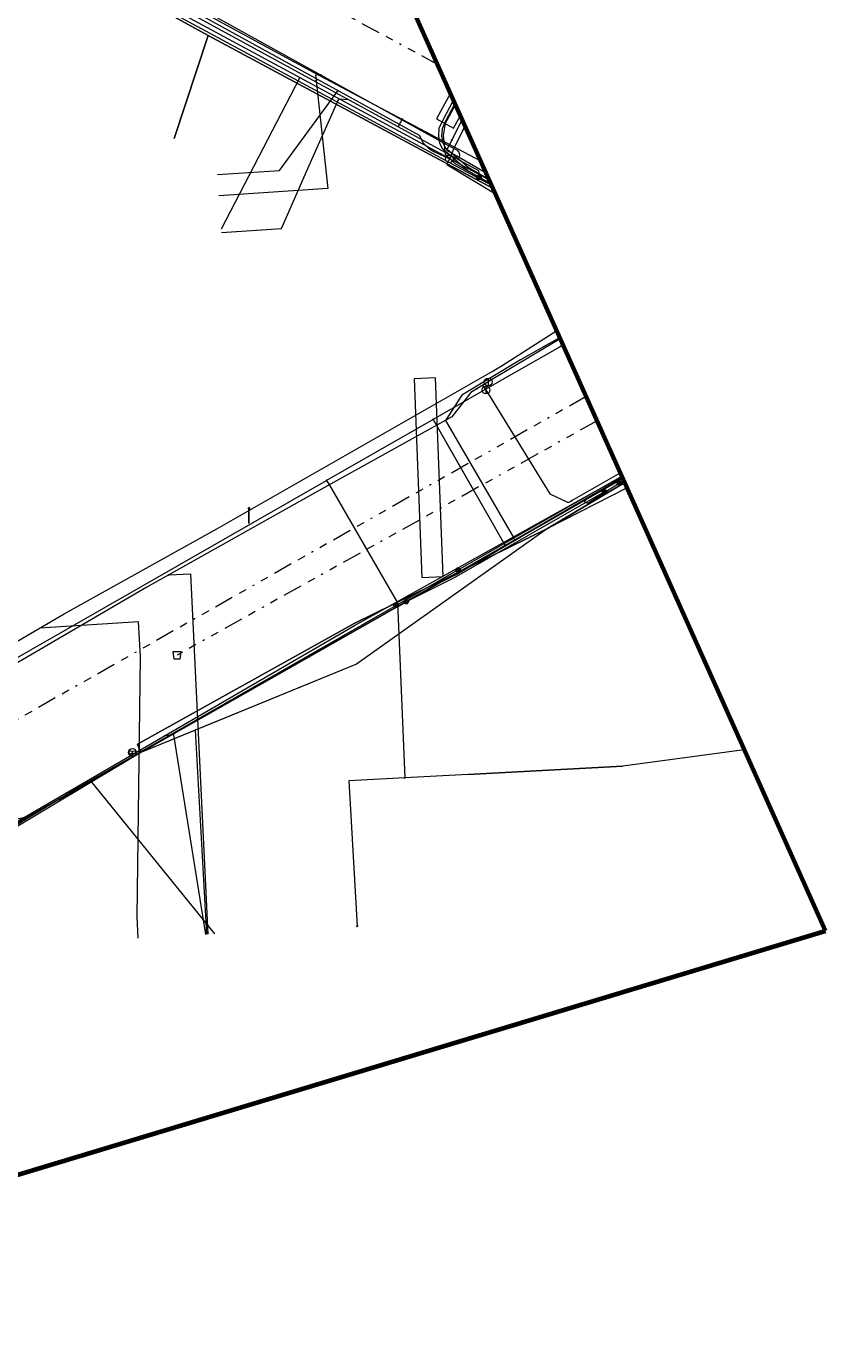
# Model space of a CAD drawing. Header units: metres. Extents: x 154975 to 155642, y 461260 to 461877.
# Tile 88 of 95: x 155601 to 155642, y 461385 to 461453. Entities that reach past the tile are written whole.
import ezdxf
from ezdxf.enums import TextEntityAlignment as Align
from ezdxf.lldxf.tags import DXFTag

# ---------------------------------------------------------------- set-up
doc = ezdxf.new("R2010")
doc.units = ezdxf.units.M
doc.linetypes.add('RI-OVERIG-SO', pattern=[17, 5, -2, 2, -2, 0, -2, 2, -2])
for name, color, linetype, lineweight, true_color in [('B-WE-KL-DATA-G', 3, 'KL-DATA-SO', 18, 0x00ff00), ('B-WE-KL-DATA_DUCT-G', 3, 'Continuous', 18, 0x00ff00), ('B-WE-KL-DATA_HULPSTUK-S', 3, 'Continuous', 18, 0x00ff00), ('B-WE-KL-DATA_KABELBED-G', 3, 'Continuous', 18, 0x00ff00), ('B-WE-KL-DATA_MANTELBUIS-G', 3, 'Continuous', 18, 0x00ff00), ('B-WE-KL-ET_LS-G', 1, 'KL-LS-SO', 18, 0xff0000), ('B-WE-KL-ET_LS-S', 1, 'Continuous', 18, 0xff0000), ('B-WE-KL-ET_LS_HULPSTUK-S', 1, 'Continuous', 18, 0xff0000), ('B-WE-KL-ET_LS_MANTELBUIS-G', 1, 'Continuous', 18, 0xff0000), ('B-WE-KL-GAS_LD-G', 30, 'KL-GAS_LD-SO', 18, 0xff7f00), ('B-WE-KL-GAS_LD_HULPSTUK-S', 30, 'Continuous', 18, 0xff7f00), ('B-WE-KL-GAS_LD_MANTELBUIS-G', 30, 'Continuous', 18, 0xff7f00), ('B-WE-KL-WATER-G', 5, 'KL-WATER-SO', 18, 0x0000ff), ('B-WE-KL-WATER_HULPSTUK-S', 5, 'Continuous', 18, 0x0000ff), ('B-WE-RI-VRIJVERVAL-G', 6, 'RI-OVERIG-SO', 18, 0xff00ff), ('B-WE-RI-VRIJVERVAL_HULPSTUK-S', 6, 'Continuous', 18, 0xff00ff)]:
    doc.layers.add(name, color=color, linetype=linetype, lineweight=lineweight, true_color=true_color)
doc.layers.add('B-WE-OG-INFO-G', color=7, linetype='Continuous', lineweight=18)
doc.layers.add('B-WE-OG-INFO_ORIENTATIEPOLYGOON-GV', color=7, linetype='Continuous', lineweight=70)
doc.styles.add('NLCS-ISO', font='NLCS-ISO.ttf')
tags = doc.linetypes.add('KL-DATA-SO', pattern='A,4,-1,[101,NLCS.SHX,S=0.5,R=0,X=0,Y=0],-1,4,-1,["D",Standard,S=1,R=0,X=-0.25,Y=-0.5],-1.5', length=12.5).pattern_tags.tags
tags[18] = DXFTag(74, 10)
tags = doc.linetypes.add('KL-GAS_LD-SO', pattern='A,4,-1,[69,NLCS.SHX,S=0.5,R=0,X=0,Y=0],-1,4,-1,["L",Standard,S=1,R=0,X=0.25,Y=-0.5],-2', length=13).pattern_tags.tags
tags[18] = DXFTag(74, 10)
tags = doc.linetypes.add('KL-LS-SO', pattern='A,4,-1,[103,NLCS.SHX,S=0.75,R=0,X=0,Y=0],-1,4,-1,["L",Standard,S=1,R=0,X=0,Y=-0.5],-2', length=13).pattern_tags.tags
tags[18] = DXFTag(74, 10)
doc.linetypes.add('KL-WATER-SO', pattern='A,7,-0.5,[168,NLCS.SHX,S=0.75,R=0,X=0.75,Y=0],-2', length=9.5)

# ---------------------------------------------------------------- blocks, each defined once
blk = doc.blocks.new('SKL-WTB_HULP_T STUK-SO')
at = {"color": 0, "linetype": 'ByBlock', "lineweight": 18}
blk.add_circle((0, 0), 1, dxfattribs=at)
at = {"color": 0, "linetype": 'ByBlock', "lineweight": -2, "style": 'NLCS-ISO'}
blk.add_text('T', height=1, dxfattribs=at).set_placement((0, 0), align=Align.MIDDLE_CENTER)
at = {"color": 0, "linetype": 'ByBlock', "lineweight": 18, "style": 'NLCS-ISO', "flags": 1}
for tag, p in [('TYPE', (1.5, 0)), ('OMSCHRIJVING', (1.5, -3)), ('LABEL', (1.5, -1.5))]:
    blk.add_attdef(tag, p, '', height=1, dxfattribs=at)
blk = doc.blocks.new('SKL-WTB_HULP_MOF-SO')
at = {"linetype": 'ByBlock', "lineweight": 18}
h = blk.add_hatch(color=0, dxfattribs=at)
h.dxf.hatch_style = 1
h.paths.add_polyline_path([(-0.5625, 0, 1), (0.5625, 0, 1)])
at = {"color": 0, "linetype": 'ByBlock', "lineweight": 18}
blk.add_circle((0, 0), 0.5625, dxfattribs=at)
at = {"color": 0, "linetype": 'ByBlock', "lineweight": 18, "style": 'NLCS-ISO', "flags": 1}
for tag, p in [('TYPE', (1.5, 0)), ('OMSCHRIJVING', (1.5, -3)), ('LABEL', (1.5, -1.5))]:
    blk.add_attdef(tag, p, '', height=1, dxfattribs=at)
blk = doc.blocks.new('SKL-WTB_HULP_OVERLENGTE-SO')
at = {"color": 0, "linetype": 'ByBlock', "lineweight": 18}
for centre, radius in [((0, 0), 1), ((-0.42, 0), 0.417), ((0.42, 0), 0.417)]:
    blk.add_circle(centre, radius, dxfattribs=at)
at = {"color": 0, "linetype": 'ByBlock', "lineweight": 18, "style": 'NLCS-ISO', "flags": 1}
for tag, p in [('TYPE', (1.5, 0)), ('OMSCHRIJVING', (1.5, -3)), ('LABEL', (1.5, -1.5))]:
    blk.add_attdef(tag, p, '', height=1, dxfattribs=at)
blk = doc.blocks.new('SKL-WTB_HULP_AFSLUITER-SO')
at = {"color": 0, "linetype": 'ByBlock', "lineweight": 18}
blk.add_lwpolyline([(0, 0.8), (0, -0.8)], dxfattribs=at)
blk.add_circle((0, 0), 1, dxfattribs=at)
at = {"color": 0, "linetype": 'ByBlock', "lineweight": 18, "style": 'NLCS-ISO', "flags": 1}
for tag, p in [('TYPE', (1.5, 0)), ('OMSCHRIJVING', (1.5, -3)), ('LABEL', (1.5, -1.5))]:
    blk.add_attdef(tag, p, '', height=1, dxfattribs=at)
blk = doc.blocks.new('SKL-WTB_HULP_OVERIG-SO')
at = {"color": 0, "linetype": 'ByBlock', "lineweight": 18}
for points in [[(-0.14, 0.14), (0.14, -0.14)], [(0.14, 0.14), (-0.14, -0.14)]]:
    blk.add_lwpolyline(points, dxfattribs=at)
at = {"color": 0, "linetype": 'ByBlock', "lineweight": 18, "style": 'NLCS-ISO', "flags": 1}
for tag, p in [('TYPE', (1.5, 0)), ('OMSCHRIJVING', (1.5, -3)), ('LABEL', (1.5, -1.5))]:
    blk.add_attdef(tag, p, '', height=1, dxfattribs=at)
blk = doc.blocks.new('SRI-HULP_AFVOER_OPVANG-SO')
at = {"color": 0, "linetype": 'ByBlock', "lineweight": 18}
blk.add_lwpolyline([(-0.75, -1), (-1, 1), (1, 1), (0.75, -1)], close=True, dxfattribs=at)
at = {"color": 0, "linetype": 'ByBlock', "lineweight": 18, "style": 'NLCS-ISO', "flags": 1}
for tag, p in [('TYPE', (1.5, 0)), ('OMSCHRIJVING', (1.5, -3)), ('LABEL', (1.5, -1.5))]:
    blk.add_attdef(tag, p, '', height=1, dxfattribs=at)
blk = doc.blocks.new('SKL-ET_LS_MAST-SO')
for p, q in [((-0.05, 2.07), (0.05, 2.07)), ((-0.05, -2), (0.05, -2))]:
    blk.add_line(p, q)
for points in [[(-0.18, 1.76), (-0.22, 1.76), (-0.22, 1.84), (-0.18, 1.84), (-0.18, 1.79)], [(-0.18, 1.49), (-0.22, 1.49), (-0.22, 1.57), (-0.18, 1.57), (-0.18, 1.52)], [(-0.18, 1.79), (-0.05, 1.79)], [(-0.18, 1.76), (-0.05, 1.76)], [(-0.18, 1.52), (-0.05, 1.52)], [(-0.18, 1.49), (-0.05, 1.49)], [(-0.05, -2), (-0.05, 2.07)], [(0.05, -2), (0.05, 2.07)], [(0.18, 1.92), (0.05, 1.92)], [(0.18, 1.89), (0.05, 1.89)], [(0.18, 1.66), (0.05, 1.66)], [(0.18, 1.63), (0.05, 1.63)], [(0.18, 1.39), (0.05, 1.39)], [(0.18, 1.36), (0.05, 1.36)], [(0.18, 1.89), (0.22, 1.89), (0.22, 1.97), (0.18, 1.97), (0.18, 1.92)], [(0.18, 1.63), (0.22, 1.63), (0.22, 1.71), (0.18, 1.71), (0.18, 1.66)], [(0.18, 1.36), (0.22, 1.36), (0.22, 1.44), (0.18, 1.44), (0.18, 1.39)]]:
    blk.add_lwpolyline(points)

msp = doc.modelspace()

# ---------------------------------------------------------------- linework, layer by layer
at = {"layer": 'B-WE-KL-DATA-G', "ltscale": 0.2, "flags": 128}
for points in [[(155077.299, 461350.494), (155079.422, 461350.703), (155080.141, 461350.712), (155081.124, 461350.793), (155084.299, 461351.148), (155085.855, 461351.318), (155086.463, 461351.416), (155087.113, 461351.64), (155087.759, 461351.794), (155088.906, 461351.93), (155089.354, 461351.943), (155089.798, 461351.903), (155090.432, 461351.842), (155091.087, 461351.872), (155093.732, 461352.262), (155095.27, 461352.42), (155097.062, 461352.621), (155099.428, 461352.965), (155102.076, 461353.334), (155104.165, 461353.599), (155106.143, 461353.907), (155107.285, 461354.114), (155109.663, 461354.454), (155111.757, 461354.763), (155114.393, 461355.2), (155115.143, 461355.347), (155117.364, 461355.737), (155119.63, 461356.124), (155121.344, 461356.417), (155123.131, 461356.758), (155124.378, 461357.009), (155125.473, 461357.205), (155126.867, 461357.501), (155129.562, 461358.021), (155131.631, 461358.409), (155133.414, 461358.808), (155134.896, 461359.129), (155137.198, 461359.631), (155139.811, 461360.148), (155142.126, 461360.792), (155143.024, 461361.197), (155143.581, 461361.224), (155144.386, 461361.215), (155149.162, 461362.302), (155150.087, 461362.5), (155150.763, 461362.696), (155151.504, 461362.897), (155152.329, 461363.087), (155153.261, 461363.321), (155154.318, 461363.649), (155156.183, 461364.165), (155156.592, 461364.43), (155156.737, 461364.661), (155156.827, 461364.85), (155157.066, 461365.521), (155157.353, 461366.261), (155157.991, 461368.09), (155158.2, 461368.721), (155158.212, 461368.904), (155158.171, 461369.054), (155158.085, 461369.241), (155157.329, 461370.737), (155157.25, 461370.948), (155157.242, 461371.153), (155157.295, 461371.36), (155157.412, 461371.489), (155157.624, 461371.632), (155157.846, 461371.739), (155165.429, 461375.924), (155165.668, 461375.976), (155165.779, 461375.989), (155165.985, 461375.92), (155166.159, 461375.849), (155166.294, 461375.741), (155166.333, 461375.689), (155166.493, 461375.479), (155166.524, 461375.416), (155166.676, 461375.113), (155167.191, 461374.216), (155167.477, 461373.657), (155167.988, 461372.654), (155168.088, 461372.5), (155168.256, 461372.115), (155168.529, 461371.732), (155168.899, 461371.385), (155169.377, 461371.061), (155170.031, 461370.724), (155170.557, 461370.432), (155171.07, 461370.239), (155171.704, 461369.913), (155172.142, 461369.646), (155172.521, 461369.517), (155172.991, 461369.41), (155173.58, 461369.437), (155174.887, 461369.667), (155177.363, 461370.458), (155180.516, 461371.296), (155183.105, 461372.215), (155186.464, 461373.407), (155189.821, 461374.423), (155192.467, 461375.316), (155195.342, 461376.317), (155197.807, 461377.233), (155200.261, 461378.039), (155203.81, 461379.334), (155207.335, 461380.772), (155210.593, 461381.992), (155213.003, 461382.914), (155216.033, 461384.118), (155219.147, 461385.329), (155222.007, 461386.524), (155223.171, 461387.01), (155224.706, 461387.625), (155225.988, 461388.189), (155227.532, 461388.878), (155229.025, 461389.528), (155231.173, 461390.428), (155232.566, 461391.057), (155234.777, 461392.059), (155237.275, 461393.177), (155238.667, 461393.775), (155240.282, 461394.571), (155241.519, 461395.145), (155242.993, 461395.849), (155244.536, 461396.438), (155245.553, 461396.984), (155246.424, 461397.458), (155247.382, 461397.908), (155248.494, 461398.412), (155249.242, 461398.742), (155249.676, 461399.007), (155250.025, 461399.253), (155250.295, 461399.578), (155250.525, 461399.938), (155250.655, 461400.255), (155250.789, 461401.058), (155250.869, 461401.768), (155250.833, 461402.162), (155250.563, 461402.77), (155250.084, 461403.611), (155250.067, 461403.907), (155250.055, 461404.347), (155250.09, 461404.668), (155250.163, 461404.998), (155250.375, 461405.659), (155250.571, 461406.021), (155250.805, 461406.376), (155257.17, 461410.222), (155257.179, 461410.227), (155257.374, 461410.305), (155257.479, 461410.347), (155257.694, 461410.387), (155257.846, 461410.337), (155258.111, 461410.122), (155258.748, 461408.862), (155259.583, 461407.284), (155259.851, 461406.925), (155259.989, 461406.868), (155262.931, 461406.402), (155263.623, 461406.373), (155264.111, 461406.413), (155264.449, 461406.469), (155264.703, 461406.562), (155267.418, 461408.026), (155268.332, 461408.519), (155269.506, 461409.253), (155270.527, 461409.973), (155272.346, 461410.93), (155272.983, 461411.035), (155281.219, 461415.417), (155293.964, 461422.154), (155294.771, 461422.635), (155295.408, 461422.969), (155297.342, 461423.781), (155315.616, 461441.643), (155316.168, 461442.229), (155316.788, 461442.962), (155318.823, 461445.219), (155319.312, 461445.822), (155319.759, 461446.874), (155320.092, 461447.72), (155328.53, 461453.285), (155329.854, 461454.154), (155331.103, 461454.973), (155339.441, 461460.443), (155342.244, 461462.273), (155348.831, 461466.574), (155352.793, 461469.161), (155354.84, 461470.497), (155355.253, 461471.029), (155355.875, 461471.384), (155356.217, 461471.447), (155357.036, 461471.919), (155357.907, 461472.497), (155358.802, 461473.153), (155360.043, 461473.889), (155360.356, 461474.137), (155377.248, 461485.345), (155377.918, 461485.583), (155379.28, 461486.518), (155382.893, 461488.852), (155384.062, 461489.608), (155389.008, 461492.859), (155390.947, 461494.133), (155395.289, 461496.956), (155401.557, 461501.032), (155407.89, 461505.131), (155411.335, 461507.361), (155411.978, 461507.611), (155413.571, 461507.893), (155415.493, 461509.037), (155420.374, 461512.245), (155420.894, 461512.152), (155422.035, 461512.234), (155444.268, 461525.577), (155445.232, 461526.491), (155445.706, 461526.599), (155445.981, 461526.593), (155446.257, 461526.526), (155446.554, 461526.25), (155447.427, 461525.175), (155448.143, 461524.306), (155448.642, 461523.723), (155449.157, 461523.176), (155449.993, 461522.165), (155451.486, 461520.595), (155453.151, 461518.983), (155454.722, 461517.176), (155456.23, 461515.366), (155457.167, 461514.121), (155459.015, 461511.794), (155461.257, 461509.022), (155463.601, 461506.061), (155467.359, 461501.311), (155470.788, 461497.058), (155472.954, 461494.336), (155475.237, 461491.496), (155475.817, 461490.737), (155476.388, 461489.969), (155478.46, 461487.381), (155479.767, 461485.663), (155480.829, 461484.229), (155481.745, 461483.106), (155482.438, 461482.226), (155483.637, 461480.658), (155485.017, 461478.923), (155486.494, 461477.039), (155487.641, 461475.708), (155488.531, 461474.658), (155490.117, 461472.938), (155491.707, 461471.195), (155492.655, 461470.196), (155493.796, 461468.999), (155495.445, 461467.211), (155497.385, 461465.175), (155498.14, 461464.383), (155499.592, 461462.844), (155500.434, 461461.959), (155501.395, 461460.881), (155502.248, 461459.895), (155503.013, 461458.939), (155503.66, 461458.16), (155504.526, 461457.115), (155507.303, 461453.581), (155508.173, 461452.516), (155508.263, 461452.066), (155508.476, 461451.799), (155509.283, 461450.547), (155544.6, 461394.515), (155544.828, 461394.114), (155545.038, 461393.969), (155545.284, 461393.955), (155545.459, 461394.044), (155545.735, 461394.232), (155545.876, 461394.488), (155545.953, 461394.939), (155546.152, 461395.278), (155546.256, 461395.473), (155546.452, 461395.733), (155546.652, 461395.966), (155547.621, 461396.554), (155584.621, 461415.895), (155585.682, 461416.057), (155586.933, 461416.23), (155587.777, 461416.426), (155588.337, 461416.564), (155589.201, 461416.779), (155589.879, 461416.913), (155590.547, 461416.885), (155591.192, 461416.844), (155591.636, 461416.816), (155591.994, 461416.794), (155592.421, 461416.848), (155592.813, 461416.939), (155593.07, 461417.002), (155594.641, 461417.812), (155595.924, 461418.432), (155596.074, 461418.377), (155596.277, 461418.198), (155596.475, 461417.918), (155596.638, 461417.611), (155600.008, 461411.858), (155600.311, 461411.8), (155600.608, 461411.857), (155600.983, 461411.992), (155602.369, 461412.782), (155604.026, 461413.744), (155604.827, 461414.171), (155606.114, 461414.954), (155608.155, 461416.099), (155614.895, 461419.934), (155621.706, 461423.799), (155622.876, 461424.385), (155625.881, 461426.142), (155631.474, 461429.345)], [(155576.42, 461461.512), (155579.547, 461469.229), (155580.568, 461468.655), (155587.309, 461464.968), (155594.598, 461461.051), (155599.576, 461458.277), (155614.815, 461450.032)], [(155577.784, 461459.894), (155577.58, 461462.575), (155579.191, 461462.698), (155578.697, 461469.189), (155588.267, 461464.21), (155591.918, 461462.196), (155610.076, 461452.208), (155624.775, 461444.305)], [(155624.775, 461444.305), (155610.076, 461452.208), (155608.331, 461446.878)], [(155614.815, 461450.032), (155610.752, 461442.206)], [(155614.815, 461450.032), (155624.575, 461444.752)], [(155624.664, 461444.553), (155623.458, 461445.241), (155622.178, 461446.328), (155622.034, 461446.624), (155621.97, 461447), (155621.997, 461447.421), (155622.177, 461447.805), (155622.731, 461448.869)], [(155622.809, 461448.695), (155622.311, 461447.738), (155622.145, 461447.383), (155622.121, 461447.008), (155622.178, 461446.67), (155622.299, 461446.422), (155623.544, 461445.364), (155624.56, 461444.785)], [(155628.21, 461436.633), (155628.111, 461436.553), (155627.503, 461436.204), (155626.199, 461435.469), (155623.16, 461433.634), (155622.323, 461432.326), (155625.831, 461426.303), (155625.881, 461426.142)], [(155619.77, 461422.792), (155619.823, 461422.699), (155631.462, 461429.369)], [(155622.968, 461424.618), (155631.421, 461429.463)], [(155625.881, 461426.142), (155626.21, 461426.33), (155631.474, 461429.345)], [(155631.29, 461429.092), (155629.667, 461428.051), (155629.496, 461428.138), (155629.591, 461428.304), (155629.992, 461428.534)], [(155629.992, 461428.534), (155631.46, 461429.374)], [(155631.525, 461429.231), (155631.29, 461429.092)], [(155631.689, 461428.865), (155627.586, 461426.751), (155617.732, 461419.757), (155609.413, 461416.352), (155609.985, 461405.817)], [(155630.523, 461428.659), (155622.768, 461424.214), (155620.296, 461422.979)], [(155610.415, 461405.84), (155604.026, 461413.744), (155604.827, 461414.171), (155606.114, 461414.954), (155608.155, 461416.099), (155614.895, 461419.934), (155621.706, 461423.799), (155622.876, 461424.385), (155625.569, 461425.96), (155625.881, 461426.142)], [(155622.968, 461424.618), (155619.77, 461422.792)], [(155620.296, 461422.979), (155602.256, 461412.729), (155596.038, 461409.179), (155591.264, 461407.245), (155583.069, 461405.886), (155575.101, 461405.376), (155573.258, 461404.744), (155572.206, 461404.234), (155563.79, 461399.069), (155562.392, 461398.864), (155561.778, 461399.44), (155560.78, 461400.564), (155559.454, 461401.946), (155558.727, 461401.953), (155545.928, 461395.375), (155545.574, 461394.608), (155548.385, 461387.566), (155548.612, 461386.837), (155548.758, 461386.286), (155548.135, 461384.563), (155545.639, 461383.168), (155545.104, 461382.118), (155545.692, 461379.276), (155546.256, 461377.119)], [(155619.77, 461422.792), (155603.536, 461413.478), (155600.853, 461411.857), (155595.905, 461408.829), (155594.382, 461408.089), (155593.383, 461407.675), (155592.439, 461407.363), (155591.072, 461406.991), (155590.034, 461406.784), (155588.889, 461406.614), (155584.759, 461406.149), (155582.936, 461405.982), (155574.979, 461405.317), (155572.253, 461405.167), (155572.203, 461404.446), (155563.135, 461399.421), (155559.9, 461402.743), (155545.556, 461395.113), (155544.571, 461394.657), (155547.502, 461388.308), (155547.996, 461387.637)]]:
    msp.add_lwpolyline(points, dxfattribs=at)
at = {"layer": 'B-WE-KL-DATA_DUCT-G', "ltscale": 0.2, "flags": 128}
for points in [[(155631.572, 461429.126), (155627.586, 461426.751), (155617.618, 461421.854), (155606.424, 461415.637), (155606.602, 461415.201), (155599.169, 461410.77), (155597.362, 461409.685), (155593.316, 461416.72), (155590.231, 461415.63), (155571.797, 461413.639), (155568.4, 461419.599)], [(155631.689, 461428.865), (155627.586, 461426.751), (155617.732, 461419.757), (155606.602, 461415.201), (155599.169, 461410.77), (155597.362, 461409.685), (155593.316, 461416.72), (155590.231, 461415.63), (155571.797, 461413.639), (155565.063, 461425.453), (155549.688, 461416.689), (155554.293, 461408.609), (155537.285, 461407.251)], [(155631.689, 461428.865), (155627.586, 461426.751), (155617.732, 461419.757), (155606.602, 461415.201), (155599.169, 461410.77), (155597.362, 461409.685), (155593.316, 461416.72), (155590.231, 461415.63), (155571.797, 461413.639), (155565.063, 461425.453), (155549.688, 461416.689), (155554.293, 461408.609), (155537.285, 461407.251)], [(155631.689, 461428.865), (155627.586, 461426.751), (155617.732, 461419.757), (155606.602, 461415.201), (155599.169, 461410.77), (155597.362, 461409.685), (155593.316, 461416.72), (155590.231, 461415.63), (155571.797, 461413.639), (155565.063, 461425.453), (155549.688, 461416.689), (155554.293, 461408.609), (155537.285, 461407.251)], [(155631.689, 461428.865), (155627.586, 461426.751), (155617.732, 461419.757), (155606.602, 461415.201), (155599.169, 461410.77), (155597.362, 461409.685), (155593.316, 461416.72), (155590.231, 461415.63), (155571.797, 461413.639), (155565.063, 461425.453), (155549.688, 461416.689), (155554.293, 461408.609), (155537.285, 461407.251)], [(155631.689, 461428.865), (155627.586, 461426.751), (155617.732, 461419.757), (155606.602, 461415.201), (155599.169, 461410.77), (155597.362, 461409.685), (155593.316, 461416.72), (155590.231, 461415.63), (155571.797, 461413.639), (155565.063, 461425.453), (155549.688, 461416.689), (155554.293, 461408.609), (155537.285, 461407.251)], [(155631.689, 461428.865), (155627.586, 461426.751), (155617.732, 461419.757), (155606.602, 461415.201), (155599.169, 461410.77), (155597.362, 461409.685), (155593.316, 461416.72), (155590.231, 461415.63), (155571.797, 461413.639), (155565.063, 461425.453), (155549.688, 461416.689), (155554.293, 461408.609), (155537.285, 461407.251)], [(155631.689, 461428.865), (155627.586, 461426.751), (155617.732, 461419.757), (155606.602, 461415.201), (155599.169, 461410.77), (155597.362, 461409.685), (155593.316, 461416.72), (155590.231, 461415.63), (155571.797, 461413.639), (155565.063, 461425.453), (155549.688, 461416.689), (155554.293, 461408.609), (155537.285, 461407.251)], [(155631.689, 461428.865), (155627.586, 461426.751), (155617.732, 461419.757), (155606.602, 461415.201), (155599.169, 461410.77), (155597.362, 461409.685), (155593.316, 461416.72), (155590.231, 461415.63), (155571.797, 461413.639), (155565.063, 461425.453), (155549.688, 461416.689), (155554.293, 461408.609), (155537.285, 461407.251)], [(155631.689, 461428.865), (155627.586, 461426.751), (155617.732, 461419.757), (155606.602, 461415.201), (155599.169, 461410.77), (155597.362, 461409.685), (155593.316, 461416.72), (155590.231, 461415.63), (155571.797, 461413.639), (155565.063, 461425.453), (155549.688, 461416.689), (155554.293, 461408.609), (155537.285, 461407.251)], [(155631.689, 461428.865), (155627.586, 461426.751), (155617.732, 461419.757), (155606.602, 461415.201), (155599.169, 461410.77), (155597.362, 461409.685), (155593.316, 461416.72), (155590.231, 461415.63), (155571.797, 461413.639), (155565.063, 461425.453), (155549.688, 461416.689), (155554.293, 461408.609), (155537.285, 461407.251)], [(155631.689, 461428.865), (155627.586, 461426.751), (155617.732, 461419.757), (155606.602, 461415.201), (155599.169, 461410.77), (155597.362, 461409.685), (155593.316, 461416.72), (155590.231, 461415.63), (155571.797, 461413.639), (155565.063, 461425.453), (155549.688, 461416.689), (155554.293, 461408.609), (155537.285, 461407.251)], [(155631.689, 461428.865), (155627.586, 461426.751), (155617.732, 461419.757), (155606.602, 461415.201), (155599.169, 461410.77), (155597.362, 461409.685), (155593.316, 461416.72), (155590.231, 461415.63), (155571.797, 461413.639), (155565.063, 461425.453), (155549.688, 461416.689), (155554.293, 461408.609), (155552.64, 461408.477), (155550.242, 461407.104), (155549.459, 461407.031)]]:
    msp.add_lwpolyline(points, dxfattribs=at)
at = {"layer": 'B-WE-KL-DATA_KABELBED-G', "ltscale": 0.2, "flags": 128}
for points in [[(155610.076, 461452.208), (155588.267, 461464.21), (155578.697, 461469.189)], [(155580.297, 461469.43), (155594.469, 461461.727), (155615.528, 461450.283), (155624.127, 461445.736)], [(155608.331, 461446.878), (155610.076, 461452.208)], [(155624.775, 461444.305), (155610.076, 461452.208)], [(155628.38, 461436.228), (155628.207, 461436.123), (155624.613, 461434.065), (155621.68, 461432.386)], [(155621.68, 461432.386), (155616.188, 461429.242), (155616.188, 461429.242)], [(155621.68, 461432.387), (155621.68, 461432.386), (155622.049, 461431.745), (155625.408, 461425.879), (155631.438, 461429.391)], [(155621.682, 461432.388), (155625.408, 461425.879)], [(155571.867, 461416.251), (155574.191, 461412.189), (155581.492, 461412.758), (155584.267, 461413.096), (155587.003, 461413.671), (155589.679, 461414.481), (155590.317, 461414.705), (155591.109, 461415.01), (155591.881, 461415.362), (155592.63, 461415.761), (155593.344, 461416.17), (155616.188, 461429.242)], [(155616.188, 461429.243), (155616.188, 461429.242), (155616.337, 461428.988), (155619.842, 461422.928), (155620.216, 461413.885)], [(155627.586, 461426.751), (155631.572, 461429.126)], [(155616.337, 461428.988), (155619.842, 461422.928)], [(155631.689, 461428.865), (155627.586, 461426.751)], [(155606.602, 461415.201), (155606.424, 461415.637), (155617.618, 461421.854), (155627.586, 461426.751)], [(155627.586, 461426.751), (155617.732, 461419.757), (155609.413, 461416.352)], [(155609.413, 461416.352), (155606.602, 461415.201)], [(155609.413, 461416.352), (155609.985, 461405.817)], [(155606.602, 461415.201), (155599.169, 461410.77)], [(155637.721, 461415.344), (155631.476, 461414.496), (155623.49, 461414.063), (155620.216, 461413.885), (155620.215, 461413.885)], [(155623.474, 461414.063), (155631.462, 461414.496)], [(155620.215, 461413.885), (155617.336, 461413.73), (155617.765, 461406.238)]]:
    msp.add_lwpolyline(points, dxfattribs=at)
at = {"layer": 'B-WE-KL-DATA_MANTELBUIS-G', "ltscale": 0.2, "flags": 128}
for points in [[(155621.682, 461432.388), (155625.408, 461425.879)], [(155621.682, 461432.388), (155625.408, 461425.879)], [(155621.682, 461432.388), (155625.408, 461425.879)], [(155621.682, 461432.388), (155625.408, 461425.879)], [(155622.322, 461432.326), (155625.831, 461426.303)], [(155631.474, 461429.345), (155626.209, 461426.33)], [(155616.337, 461428.988), (155619.842, 461422.928)], [(155625.569, 461425.959), (155622.867, 461424.401)], [(155623.474, 461414.063), (155631.462, 461414.496)]]:
    msp.add_lwpolyline(points, dxfattribs=at)
at = {"layer": 'B-WE-KL-ET_LS-G', "ltscale": 0.2, "flags": 128}
for points in [[(155576.538, 461471.354), (155579.915, 461469.293), (155624.031, 461445.229), (155624.05, 461444.881)], [(155605.165, 461455.039), (155624.701, 461444.47)], [(155615.224, 461445.34), (155616.812, 461448.939), (155617.316, 461448.892)], [(155622.832, 461448.645), (155622.3, 461447.659), (155622.208, 461447.034), (155622.3, 461446.074), (155622.781, 461445.607), (155624.05, 461444.881)], [(155619.879, 461447.494), (155620.119, 461447.933)], [(155610.764, 461442.031), (155613.857, 461442.24), (155615.224, 461445.34)], [(155624.05, 461444.881), (155624.682, 461444.512)], [(155546.123, 461407.441), (155550.698, 461406.862), (155568.8, 461416.226), (155569.402, 461416.486), (155569.704, 461416.567), (155570.332, 461416.662), (155570.659, 461416.65), (155571.346, 461416.544), (155571.77, 461416.453), (155572.037, 461416.325), (155574.145, 461412.665), (155579.229, 461413.05), (155579.786, 461405.712), (155584.86, 461406.14), (155587.031, 461406.359), (155589.18, 461406.742), (155591.294, 461407.286), (155593.36, 461407.988), (155595.367, 461408.843), (155617.624, 461421.754), (155631.426, 461429.451)], [(155609.961, 461405.815), (155608.3, 461416.114), (155607.803, 461416.057)]]:
    msp.add_lwpolyline(points, dxfattribs=at)
at = {"layer": 'B-WE-KL-ET_LS_MANTELBUIS-G', "ltscale": 0.2, "flags": 128}
for points in [[(155622.574, 461449.22), (155621.86, 461447.896), (155622.74, 461447.422), (155623.089, 461448.07)], [(155621.096, 461424.231), (155622.194, 461424.283), (155621.799, 461434.541), (155620.701, 461434.489), (155621.096, 461424.231)]]:
    msp.add_lwpolyline(points, dxfattribs=at)
at = {"layer": 'B-WE-KL-GAS_LD-G', "ltscale": 0.2, "flags": 128}
for points in [[(155582.218, 461468.218), (155603.725, 461456.545), (155620.968, 461447.058), (155621.175, 461446.669), (155621.446, 461446.394), (155621.712, 461446.217)], [(155610.562, 461445.025), (155613.755, 461445.24), (155616.784, 461449.36)], [(155623.329, 461447.533), (155623.195, 461447.288), (155622.727, 461446.331), (155622.526, 461445.832)], [(155621.712, 461446.217), (155622.526, 461445.832)], [(155622.526, 461445.832), (155622.386, 461445.541), (155624.901, 461444.024)], [(155624.736, 461434.869), (155625.25, 461435.163), (155628.058, 461436.972)], [(155571.267, 461415.016), (155573.221, 461413.396), (155574.614, 461413.217), (155583.614, 461414.042), (155588.585, 461414.907), (155592.033, 461416.309), (155595.182, 461418), (155602.642, 461422.351), (155610.53, 461426.75), (155624.736, 461434.869)], [(155606.466, 461405.626), (155606.407, 461406.724), (155606.579, 461420.153), (155606.481, 461421.95), (155601.392, 461421.622)]]:
    msp.add_lwpolyline(points, dxfattribs=at)
at = {"layer": 'B-WE-KL-GAS_LD_MANTELBUIS-G', "ltscale": 0.2, "flags": 128}
msp.add_lwpolyline([(155623.195, 461447.288), (155623.329, 461447.533)], dxfattribs=at)
at = {"layer": 'B-WE-KL-WATER-G', "ltscale": 0.2, "flags": 128}
for points in [[(155582.329, 461468.524), (155603.827, 461456.842), (155622.413, 461446.559), (155622.925, 461446.287), (155623.005, 461446.181), (155623.05, 461446.052), (155623.027, 461445.918)], [(155615.896, 461450.165), (155615.616, 461450.146), (155615.646, 461449.878)], [(155615.646, 461449.878), (155616.245, 461444.309), (155610.636, 461443.93)], [(155622.648, 461446.806), (155623.189, 461447.847)], [(155622.648, 461446.806), (155622.375, 461446.281), (155623.027, 461445.918)], [(155623.027, 461445.918), (155624.417, 461445.105)], [(155628.245, 461436.555), (155624.523, 461434.322)], [(155623.941, 461433.972), (155623.627, 461433.784), (155622.655, 461432.525), (155615.918, 461428.786), (155606.916, 461423.729), (155598.747, 461418.975), (155592.432, 461415.69), (155586.314, 461413.66), (155576.031, 461413.244), (155575.861, 461413.138)], [(155624.254, 461434.161), (155623.941, 461433.972)], [(155624.523, 461434.322), (155624.254, 461434.161)], [(155624.409, 461433.91), (155624.254, 461434.161)], [(155624.409, 461433.91), (155627.706, 461428.556), (155628.654, 461428.094), (155628.828, 461428.193)], [(155631.349, 461429.624), (155628.828, 461428.193)], [(155608.041, 461424.361), (155609.165, 461424.419), (155610.061, 461405.821)]]:
    msp.add_lwpolyline(points, dxfattribs=at)
at = {"layer": 'B-WE-OG-INFO-G', "ltscale": 0.2, "flags": 128}
msp.add_lwpolyline([(155622.648, 461446.806), (155623.189, 461447.847)], dxfattribs=at)
at = {"layer": 'B-WE-OG-INFO_ORIENTATIEPOLYGOON-GV', "ltscale": 0.2, "flags": 128}
msp.add_lwpolyline([(154979.954, 461769.009), (154975.026, 461742.727), (154981.597, 461683.593), (155016.092, 461571.895), (155037.446, 461470.052), (155080.154, 461341.928), (155088.367, 461282.793), (155132.718, 461259.797), (155173.784, 461264.724), (155641.931, 461405.99), (155592.652, 461516.045), (155541.731, 461614.603), (155441.531, 461736.157), (155407.036, 461800.219), (155362.685, 461877.422)], close=True, dxfattribs=at)
at = {"layer": 'B-WE-RI-VRIJVERVAL-G', "ltscale": 0.2, "flags": 128}
for points in [[(155581.05, 461472.78), (155621.9, 461450.726)], [(155629.58, 461433.574), (155590.83, 461411.56)], [(155630.144, 461432.314), (155608.47, 461420.22)]]:
    msp.add_lwpolyline(points, dxfattribs=at)

# ---------------------------------------------------------------- block references
at = {"layer": 'B-WE-KL-DATA_HULPSTUK-S', "xscale": 0.2, "yscale": 0.2, "zscale": 0.2}
for name, p in [('SKL-WTB_HULP_OVERIG-SO', (155621.68, 461432.387)), ('SKL-WTB_HULP_OVERIG-SO', (155621.68, 461432.386)), ('SKL-WTB_HULP_OVERIG-SO', (155621.68, 461432.386)), ('SKL-WTB_HULP_OVERIG-SO', (155616.188, 461429.243)), ('SKL-WTB_HULP_OVERIG-SO', (155616.188, 461429.242)), ('SKL-WTB_HULP_OVERIG-SO', (155616.188, 461429.242)), ('SKL-WTB_HULP_MOF-SO', (155631.29, 461429.092)), ('SKL-WTB_HULP_MOF-SO', (155630.523, 461428.659)), ('SKL-WTB_HULP_MOF-SO', (155622.968, 461424.618)), ('SKL-WTB_HULP_MOF-SO', (155619.77, 461422.792)), ('SKL-WTB_HULP_MOF-SO', (155620.296, 461422.979)), ('SKL-WTB_HULP_OVERLENGTE-SO', (155606.17, 461415.206)), ('SKL-WTB_HULP_OVERIG-SO', (155620.215, 461413.885)), ('SKL-WTB_HULP_OVERIG-SO', (155620.215, 461413.885)), ('SKL-WTB_HULP_OVERIG-SO', (155620.216, 461413.885)), ('SKL-WTB_HULP_OVERIG-SO', (155617.765, 461406.238))]:
    msp.add_blockref(name, p, dxfattribs=at)
at = {"layer": 'B-WE-KL-ET_LS-S', "xscale": 0.2, "yscale": 0.2, "zscale": 0.2}
msp.add_blockref('SKL-ET_LS_MAST-SO', (155612.18, 461427.434), dxfattribs=at)
at = {"layer": 'B-WE-KL-ET_LS_HULPSTUK-S', "xscale": 0.2, "yscale": 0.2, "zscale": 0.2}
msp.add_blockref('SKL-WTB_HULP_MOF-SO', (155624.05, 461444.881), dxfattribs=at)
at = {"layer": 'B-WE-KL-GAS_LD_HULPSTUK-S', "xscale": 0.2, "yscale": 0.2, "zscale": 0.2}
msp.add_blockref('SKL-WTB_HULP_T STUK-SO', (155622.526, 461445.832), dxfattribs=at)
at = {"layer": 'B-WE-KL-WATER_HULPSTUK-S', "xscale": 0.2, "yscale": 0.2, "zscale": 0.2}
for name, p in [('SKL-WTB_HULP_OVERIG-SO', (155615.896, 461450.165)), ('SKL-WTB_HULP_OVERIG-SO', (155615.646, 461449.878)), ('SKL-WTB_HULP_OVERIG-SO', (155622.648, 461446.806)), ('SKL-WTB_HULP_AFSLUITER-SO', (155624.523, 461434.322)), ('SKL-WTB_HULP_OVERIG-SO', (155623.941, 461433.972)), ('SKL-WTB_HULP_AFSLUITER-SO', (155624.409, 461433.91)), ('SKL-WTB_HULP_OVERIG-SO', (155628.828, 461428.193)), ('SKL-WTB_HULP_OVERIG-SO', (155608.041, 461424.361))]:
    msp.add_blockref(name, p, dxfattribs=at)
at = {"layer": 'B-WE-RI-VRIJVERVAL_HULPSTUK-S', "xscale": 0.2, "yscale": 0.2, "zscale": 0.2}
msp.add_blockref('SRI-HULP_AFVOER_OPVANG-SO', (155608.47, 461420.22), dxfattribs=at)

doc.saveas('drawing.dxf')
